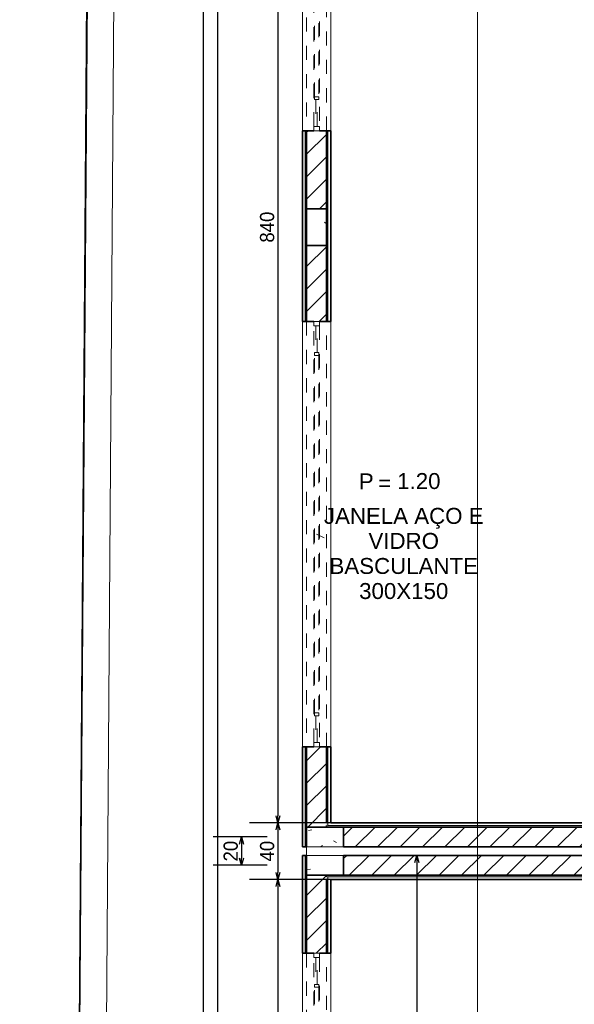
# Model space of a CAD drawing. Header units: millimetres. Extents: x -109 to 627, y -178 to 173.
# Tile 58 of 178: x -16.36 to -12.45, y 42.85 to 49.79. Entities that reach past the tile are written whole.
import ezdxf

# ---------------------------------------------------------------- set-up
doc = ezdxf.new("R2010")
doc.units = ezdxf.units.MM
doc.linetypes.add('Traço Curto', pattern=[0.00153, 0.001, -0.00053])
doc.layers.add('A-PAREDE', color=5, linetype='Continuous')
doc.layers.add('A-PISOS-NIVEL', color=1, linetype='Continuous')
for name, color, linetype, lineweight in [('ARQ - ALVENARIA - OSSO', 2, 'Continuous', 35), ('ARQ - DIVISORIA', 3, 'Continuous', 35), ('ARQ - JANELA', 2, 'Traço Curto', 5), ('ARQ - PAREDE VISTA', 4, 'Continuous', 9), ('ARQ - PAREDES_HACHURA', 9, 'Continuous', 35), ('ARQ - PAREDES_REVESTIMENTO', 3, 'Continuous', 35), ('ARQ - PILAR', 4, 'Continuous', 15), ('ARQ - PISO', 9, 'Continuous', 5), ('ARQ - SIMBOLO_CORTE', 2, 'Continuous', 5), ('ARQ -TEXTO_JANELA', 2, 'Continuous', 9), ('MURO', 2, 'Continuous', 0)]:
    doc.layers.add(name, color=color, linetype=linetype, lineweight=lineweight)
doc.styles.add('Arial_3', font='arial.ttf', dxfattribs={"height": 0.0015})
doc.styles.add('Arial_4', font='arial.ttf', dxfattribs={"height": 0.1125})
doc.styles.add('GULIM', font='Gulim.ttf')
doc.dimstyles.new('GULIM-100', dxfattribs={"dimtxt": 0.1, "dimasz": 0.05, "dimexe": 0.2, "dimexo": 0, "dimgap": 0.025, "dimtad": 1, "dimdec": 0, "dimlfac": 100, "dimzin": 12, "dimdsep": 46, "dimtxsty": 'GULIM', "dimblk": 'OPEN30', "dimcen": 0, "dimclrd": 152, "dimclre": 152, "dimclrt": 152, "dimaunit": 1, "dimadec": 0, "dimazin": 0, "dimtfac": 1.875, "dimtdec": 0, "dimtmove": 2, "dimatfit": 3, "dimldrblk": 'OPEN30', "dimfxl": 0, "dimtolj": 1, "dimtzin": 12, "dimlwd": -1, "dimarcsym": 0})
pattern_1 = [(50, (-17.2688, 35.45875), (0.54629, -0.047295), [0.056985, -0.628837]), (355, (-17.2688, 35.45875), (-0.105401, 0.573222), [0.045988, -0.50287]), (100.451, (-17.2228, 35.45476), (0.44084, 0.525572), [0.048987, -0.533862]), (46.184, (-17.2688, 35.6107), (0.812912, -0.126028), [0.08598, -0.942756]), (96.636, (-17.2008, 35.6007), (0.71181, 0.74206), [0.07298, -0.800793]), (351.184, (-17.2688, 35.6107), (0.712045, 0.742424), [0.06898, -0.753805]), (21, (-17.1928, 35.57273), (0.454867, -0.306212), [0.056985, -0.628837]), (326, (-17.1928, 35.5727), (0.185717, 0.55245), [0.045988, -0.50287]), (71.451, (-17.1548, 35.54773), (0.64037, 0.245952), [0.048987, -0.533862]), (37.5, (-17.26879, 35.45875), (0.0092036, 0.2540508), [0.0249935, -0.471878, 0.0249935, -0.4848744, -0.504869]), (37.5, (-17.26879, 35.45875), (0.0092036, 0.2540508), [-1.006739, 0.024994, -0.479876]), (7.5, (-17.2688, 35.45875), (0.200409, 0.3006604), [0.0249935, -0.265931, 0.0249935, -0.459881, -0.19195]), (7.5, (-17.2688, 35.45875), (0.200409, 0.3006604), [-0.775799, 0.024994, -0.166957]), (327.5, (-17.43874, 35.45875), (0.4063776, -0.0170732), [0.0249935, -0.164957, 0.0249935, -0.568853, -0.788796]), (327.5, (-17.43874, 35.45875), (0.4063776, -0.0170732), [-0.784797, 0.024994, -0.763802]), (317.5, (-17.51472, 35.45875), (0.443884, 0.075988), [0.024994, -0.222942, 0.024994, -0.369904, -0.559855]), (317.5, (-17.51472, 35.45875), (0.443884, 0.075988), [-0.641834, 0.024994, -0.534861])]
pattern_2 = [(45, (-17.26879, 35.45875), (-0.07917545, 0.07917545), [])]

# ---------------------------------------------------------------- blocks, each defined once
blk = doc.blocks.new('_Open30')
at = {"color": 0, "linetype": 'ByBlock', "lineweight": -2}
for p, q in [((-1, 0.27), (0, 0)), ((0, 0), (-1, -0.27)), ((0, 0), (-1, 0))]:
    blk.add_line(p, q, dxfattribs=at)
blk = doc.blocks.new('*D697')
at = {"color": 152, "lineweight": -2, "transparency": 16777216}
for p, q in [((-15.8462, 55.9497), (-18.1262, 55.9664)), ((-16.2115, 5.951), (-18.4916, 5.9677))]:
    blk.add_line(p, q, dxfattribs=at)
at = {"color": 152, "transparency": 16777216}
blk.add_line((-18.2912, 6.0162), (-17.9266, 55.9149), dxfattribs=at)
at = {"layer": 'Defpoints', "color": 0, "transparency": 16777216}
for p in [(-17.9262, 55.9649), (-15.8462, 55.9497), (-16.2115, 5.951)]:
    blk.add_point(p, dxfattribs=at)
at = {"color": 152, "transparency": 16777216, "xscale": 0.05, "yscale": 0.05, "zscale": 0.05}
for p, rotation in [((-17.9262, 55.9649), 89.58136189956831), ((-18.2916, 5.9662), 269.5813618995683)]:
    blk.add_blockref('_Open30', p, dxfattribs=dict(at, rotation=rotation))
at = {"color": 152, "transparency": 16777216, "insert": (-18.1852, 30.9661), "char_height": 0.1, "attachment_point": 5, "rotation": 89.58136, "style": 'GULIM'}
blk.add_mtext('\\A1;5000', dxfattribs=at)
blk = doc.blocks.new('JANELA BASCULANTE PRÁTICA DE REVIT - JANELA AÇO E VIDRO BASCULANTE 300X150-V6-NÍVEL 1')
at = {"layer": 'ARQ - JANELA'}
for p, q in [((1.5, 0.07), (-1.499, 0.07)), ((-1.47, 0.02), (-1.5, 0.02)), ((-1.5, 0.02), (-1.5, -0.02)), ((-1.47, -0.02), (-1.47, 0.02)), ((-1.47, 0.02), (1.47, 0.02)), ((-1.28, 0.005), (-1.47, 0.005)), ((-1.47, 0.005), (-1.47, -0.005)), ((-1.26, 0.015), (-1.28, 0.015)), ((-1.28, 0.015), (-1.28, -0.015)), ((-1.28, -0.005), (-1.28, 0.005)), ((-1.26, -0.015), (-1.26, 0.015)), ((-1.26, 0.015), (1.26, 0.015)), ((1.28, 0.015), (1.26, 0.015)), ((1.26, 0.015), (1.26, -0.015)), ((1.28, -0.015), (1.28, 0.015)), ((1.47, 0.005), (1.28, 0.005)), ((1.28, 0.005), (1.28, -0.005)), ((1.5, 0.02), (1.47, 0.02)), ((1.47, 0.02), (1.47, -0.02)), ((1.47, -0.005), (1.47, 0.005)), ((1.5, -0.02), (1.5, 0.02)), ((-1.5, -0.02), (-1.47, -0.02)), ((-1.47, -0.005), (-1.28, -0.005)), ((1.47, -0.02), (-1.47, -0.02)), ((-1.28, -0.015), (-1.26, -0.015)), ((1.26, -0.015), (-1.26, -0.015)), ((1.26, -0.015), (1.28, -0.015)), ((1.28, -0.005), (1.47, -0.005)), ((1.47, -0.02), (1.5, -0.02)), ((-1.4999, -0.07), (1.5, -0.07))]:
    blk.add_line(p, q, dxfattribs=at)
blk = doc.blocks.new('JANELA BASCULANTE PRÁTICA DE REVIT - JANELA AÇO E VIDRO BASCULANTE 300X150-V7-NÍVEL 1')
at = {"layer": 'ARQ - JANELA'}
for p, q in [((1.5, 0.07), (-1.5, 0.07)), ((-1.47, 0.02), (-1.5, 0.02)), ((-1.5, 0.02), (-1.5, -0.02)), ((-1.47, -0.02), (-1.47, 0.02)), ((-1.47, 0.02), (1.47, 0.02)), ((-1.28, 0.005), (-1.47, 0.005)), ((-1.47, 0.005), (-1.47, -0.005)), ((-1.26, 0.015), (-1.28, 0.015)), ((-1.28, 0.015), (-1.28, -0.015)), ((-1.28, -0.005), (-1.28, 0.005)), ((-1.26, -0.015), (-1.26, 0.015)), ((-1.26, 0.015), (1.26, 0.015)), ((1.28, 0.015), (1.26, 0.015)), ((1.26, 0.015), (1.26, -0.015)), ((1.28, -0.015), (1.28, 0.015)), ((1.47, 0.005), (1.28, 0.005)), ((1.28, 0.005), (1.28, -0.005)), ((1.5, 0.02), (1.47, 0.02)), ((1.47, 0.02), (1.47, -0.02)), ((1.47, -0.005), (1.47, 0.005)), ((1.5, -0.02), (1.5, 0.02)), ((-1.5, -0.02), (-1.47, -0.02)), ((-1.47, -0.005), (-1.28, -0.005)), ((1.47, -0.02), (-1.47, -0.02)), ((-1.28, -0.015), (-1.26, -0.015)), ((1.26, -0.015), (-1.26, -0.015)), ((1.26, -0.015), (1.28, -0.015)), ((1.28, -0.005), (1.47, -0.005)), ((1.47, -0.02), (1.5, -0.02)), ((-1.5, -0.07), (1.5, -0.07))]:
    blk.add_line(p, q, dxfattribs=at)
blk = doc.blocks.new('JANELA BASCULANTE PRÁTICA DE REVIT - JANELA AÇO E VIDRO BASCULANTE 300X150-V8-NÍVEL 1')
at = {"layer": 'ARQ - JANELA'}
for p, q in [((1.5, 0.07), (-1.5, 0.07)), ((-1.47, 0.02), (-1.5, 0.02)), ((-1.5, 0.02), (-1.5, -0.02)), ((-1.47, -0.02), (-1.47, 0.02)), ((-1.47, 0.02), (1.47, 0.02)), ((-1.28, 0.005), (-1.47, 0.005)), ((-1.47, 0.005), (-1.47, -0.005)), ((-1.26, 0.015), (-1.28, 0.015)), ((-1.28, 0.015), (-1.28, -0.015)), ((-1.28, -0.005), (-1.28, 0.005)), ((-1.26, -0.015), (-1.26, 0.015)), ((-1.26, 0.015), (1.26, 0.015)), ((1.28, 0.015), (1.26, 0.015)), ((1.26, 0.015), (1.26, -0.015)), ((1.28, -0.015), (1.28, 0.015)), ((1.47, 0.005), (1.28, 0.005)), ((1.28, 0.005), (1.28, -0.005)), ((1.5, 0.02), (1.47, 0.02)), ((1.47, 0.02), (1.47, -0.02)), ((1.47, -0.005), (1.47, 0.005)), ((1.5, -0.02), (1.5, 0.02)), ((-1.5, -0.02), (-1.47, -0.02)), ((-1.47, -0.005), (-1.28, -0.005)), ((1.47, -0.02), (-1.47, -0.02)), ((-1.28, -0.015), (-1.26, -0.015)), ((1.26, -0.015), (-1.26, -0.015)), ((1.26, -0.015), (1.28, -0.015)), ((1.28, -0.005), (1.47, -0.005)), ((1.47, -0.02), (1.5, -0.02)), ((-1.5, -0.07), (1.5, -0.07))]:
    blk.add_line(p, q, dxfattribs=at)
blk = doc.blocks.new('Identificação de Janela - Modelo 1-6080617-NÍVEL 1')
at = {"layer": 'ARQ -TEXTO_JANELA', "char_height": 0.0015, "attachment_point": 1, "style": 'Arial_3'}
for s, insert, width in [('P', (-0.004488, 0.005716), 0.00168354), ('=', (-0.00267, 0.00556), 0.00152321)]:
    blk.add_mtext(s, dxfattribs=dict(at, insert=insert, width=width))
blk = doc.blocks.new('*D690')
at = {"layer": 'A-PAREDE', "color": 152, "lineweight": -2, "transparency": 16777216}
for p, q in [((-14.6165, 44.0286), (-14.9964, 44.0286)), ((-14.6165, 43.8287), (-14.9964, 43.8287))]:
    blk.add_line(p, q, dxfattribs=at)
at = {"layer": 'A-PAREDE', "color": 152, "transparency": 16777216}
blk.add_line((-14.7964, 43.9786), (-14.7964, 43.8787), dxfattribs=at)
at = {"layer": 'Defpoints', "color": 0, "transparency": 16777216}
for p in [(-14.6165, 44.0286), (-14.7964, 43.8287), (-14.6165, 43.8287)]:
    blk.add_point(p, dxfattribs=at)
at = {"layer": 'A-PAREDE', "color": 152, "transparency": 16777216, "xscale": 0.05, "yscale": 0.05, "zscale": 0.05}
for p, rotation in [((-14.7964, 44.0286), 90), ((-14.7964, 43.8287), 270)]:
    blk.add_blockref('_Open30', p, dxfattribs=dict(at, rotation=rotation))
at = {"layer": 'A-PAREDE', "color": 152, "transparency": 16777216, "insert": (-14.8727, 43.9286), "char_height": 0.1, "width": 3.985871, "attachment_point": 5, "rotation": 90, "style": 'GULIM'}
blk.add_mtext('\\A1;20', dxfattribs=at)
blk = doc.blocks.new('*D707')
at = {"layer": 'A-PAREDE', "color": 152, "lineweight": -2, "transparency": 16777216}
for p, q in [((-14.1672, 52.5264), (-14.7395, 52.5264)), ((-14.1672, 44.1286), (-14.7395, 44.1286))]:
    blk.add_line(p, q, dxfattribs=at)
at = {"layer": 'A-PAREDE', "color": 152, "transparency": 16777216}
blk.add_line((-14.5395, 52.4764), (-14.5395, 44.1786), dxfattribs=at)
at = {"layer": 'Defpoints', "color": 0, "transparency": 16777216}
for p in [(-14.1672, 52.5264), (-14.5395, 44.1286), (-14.1672, 44.1286)]:
    blk.add_point(p, dxfattribs=at)
at = {"layer": 'A-PAREDE', "color": 152, "transparency": 16777216, "xscale": 0.05, "yscale": 0.05, "zscale": 0.05}
for p, rotation in [((-14.5395, 52.5264), 90), ((-14.5395, 44.1286), 270)]:
    blk.add_blockref('_Open30', p, dxfattribs=dict(at, rotation=rotation))
at = {"layer": 'A-PAREDE', "color": 152, "transparency": 16777216, "insert": (-14.6158, 48.3275), "char_height": 0.1, "attachment_point": 5, "rotation": 90, "style": 'GULIM'}
blk.add_mtext('\\A1;840', dxfattribs=at)
blk = doc.blocks.new('*D708')
at = {"layer": 'A-PAREDE', "color": 152, "lineweight": -2, "transparency": 16777216}
for p, q in [((-14.1672, 44.1286), (-14.7395, 44.1286)), ((-14.1672, 43.7287), (-14.7395, 43.7287))]:
    blk.add_line(p, q, dxfattribs=at)
at = {"layer": 'A-PAREDE', "color": 152, "transparency": 16777216}
blk.add_line((-14.5395, 44.0786), (-14.5395, 43.7787), dxfattribs=at)
at = {"layer": 'Defpoints', "color": 0, "transparency": 16777216}
for p in [(-14.1672, 44.1286), (-14.5395, 43.7287), (-14.1672, 43.7287)]:
    blk.add_point(p, dxfattribs=at)
at = {"layer": 'A-PAREDE', "color": 152, "transparency": 16777216, "xscale": 0.05, "yscale": 0.05, "zscale": 0.05}
for p, rotation in [((-14.5395, 44.1286), 90), ((-14.5395, 43.7287), 270)]:
    blk.add_blockref('_Open30', p, dxfattribs=dict(at, rotation=rotation))
at = {"layer": 'A-PAREDE', "color": 152, "transparency": 16777216, "insert": (-14.6158, 43.9286), "char_height": 0.1, "attachment_point": 5, "rotation": 90, "style": 'GULIM'}
blk.add_mtext('\\A1;40', dxfattribs=at)
blk = doc.blocks.new('*D709')
at = {"layer": 'A-PAREDE', "color": 152, "lineweight": -2, "transparency": 16777216}
for p, q in [((-14.1672, 43.7287), (-14.7395, 43.7287)), ((-14.1672, 35.3309), (-14.7395, 35.3309))]:
    blk.add_line(p, q, dxfattribs=at)
at = {"layer": 'A-PAREDE', "color": 152, "transparency": 16777216}
blk.add_line((-14.5395, 43.6787), (-14.5395, 35.3809), dxfattribs=at)
at = {"layer": 'Defpoints', "color": 0, "transparency": 16777216}
for p in [(-14.1672, 43.7287), (-14.5395, 35.3309), (-14.1672, 35.3309)]:
    blk.add_point(p, dxfattribs=at)
at = {"layer": 'A-PAREDE', "color": 152, "transparency": 16777216, "xscale": 0.05, "yscale": 0.05, "zscale": 0.05}
for p, rotation in [((-14.5395, 43.7287), 90), ((-14.5395, 35.3309), 270)]:
    blk.add_blockref('_Open30', p, dxfattribs=dict(at, rotation=rotation))
at = {"layer": 'A-PAREDE', "color": 152, "transparency": 16777216, "insert": (-14.6158, 39.5298), "char_height": 0.1, "attachment_point": 5, "rotation": 90, "style": 'GULIM'}
blk.add_mtext('\\A1;840', dxfattribs=at)
blk = doc.blocks.new('*D719')
at = {"layer": 'A-PAREDE', "color": 152, "lineweight": -2, "transparency": 16777216}
for p, q in [((-14.3672, 52.7264), (-15.2643, 52.7264)), ((-14.3672, 9.3376), (-15.2643, 9.3376))]:
    blk.add_line(p, q, dxfattribs=at)
at = {"layer": 'A-PAREDE', "color": 152, "transparency": 16777216}
blk.add_line((-15.0643, 9.3876), (-15.0643, 52.6764), dxfattribs=at)
at = {"layer": 'Defpoints', "color": 0, "transparency": 16777216}
for p in [(-15.0643, 52.7264), (-14.3672, 52.7264), (-14.3672, 9.3376)]:
    blk.add_point(p, dxfattribs=at)
at = {"layer": 'A-PAREDE', "color": 152, "transparency": 16777216, "xscale": 0.05, "yscale": 0.05, "zscale": 0.05}
for p, rotation in [((-15.0643, 52.7264), 90), ((-15.0643, 9.3376), 270)]:
    blk.add_blockref('_Open30', p, dxfattribs=dict(at, rotation=rotation))
at = {"layer": 'A-PAREDE', "color": 152, "transparency": 16777216, "insert": (-15.1407, 31.032), "char_height": 0.1, "attachment_point": 5, "rotation": 90, "style": 'GULIM'}
blk.add_mtext('\\A1;4339', dxfattribs=at)
blk = doc.blocks.new('*D998')
at = {"color": 152, "lineweight": -2, "transparency": 16777216}
for p, q in [((-14.0773, 43.8986), (-13.36, 43.8986)), ((-14.0773, 9.3376), (-13.36, 9.3376))]:
    blk.add_line(p, q, dxfattribs=at)
at = {"color": 152, "transparency": 16777216}
blk.add_line((-13.56, 43.8486), (-13.56, 9.3876), dxfattribs=at)
at = {"layer": 'Defpoints', "color": 0, "transparency": 16777216}
for p in [(-14.0773, 43.8986), (-14.0773, 9.3376), (-13.56, 9.3376)]:
    blk.add_point(p, dxfattribs=at)
at = {"color": 152, "transparency": 16777216, "xscale": 0.05, "yscale": 0.05, "zscale": 0.05}
for p, rotation in [((-13.56, 43.8986), 90), ((-13.56, 9.3376), 270)]:
    blk.add_blockref('_Open30', p, dxfattribs=dict(at, rotation=rotation))
at = {"color": 152, "transparency": 16777216, "insert": (-13.6363, 26.6181), "char_height": 0.1, "attachment_point": 5, "rotation": 90, "style": 'GULIM'}
blk.add_mtext('\\A1;3456', dxfattribs=at)

msp = doc.modelspace()

# ---------------------------------------------------------------- hatches: boundary and pattern name
at = {"layer": 'ARQ - PAREDES_HACHURA'}
h = msp.add_hatch(color=256, dxfattribs=at)
h.paths.add_polyline_path([(-14.34719, 43.95862), (-14.33719, 43.95862), (-14.33719, 44.66344), (-14.34719, 44.66344), (-14.34719, 44.09859)], flags=0)
h.paths.add_polyline_path([(-14.34719, 47.66276), (-14.33719, 47.66276), (-14.33719, 49.00637), (-14.34719, 49.00637), (-14.34719, 48.19753)], flags=0)
h.paths.add_polyline_path([(-14.33719, 52.00654), (-14.33719, 52.70636), (-14.34719, 52.70636), (-14.34719, 52.00654)], flags=0)
h = msp.add_hatch(dxfattribs=at)
h.set_pattern_fill('FP_6', color=256, scale=0.999741, style=0, pattern_type=2)
h.set_pattern_definition(pattern_2)
h.paths.add_polyline_path([(-14.2872, 48.45746), (-14.19722, 48.45746), (-14.19722, 49.00732), (-14.33719, 49.00732), (-14.33719, 48.45746)], flags=0)
h.paths.add_polyline_path([(-14.2872, 52.00654), (-14.19722, 52.00654), (-14.19722, 52.5564), (-14.33719, 52.5564), (-14.33719, 52.00654)], flags=0)
h = msp.add_hatch(color=256, dxfattribs=at)
h.paths.add_polyline_path([(-14.18723, 44.10859), (-14.18723, 44.66344), (-14.19722, 44.66344), (-14.19722, 44.10859), (-14.18797, 44.10859)], flags=0)
h.paths.add_polyline_path([(-14.18723, 47.66267), (-14.18723, 49.00732), (-14.19722, 49.00732), (-14.19722, 47.66267)], flags=0)
h.paths.add_polyline_path([(-14.18723, 52.00654), (-14.18723, 52.5464), (-14.19722, 52.54638), (-14.19722, 52.00654)], flags=0)
h = msp.add_hatch(dxfattribs=at)
h.set_pattern_fill('FP_6', color=256, scale=0.999741, style=0, pattern_type=2)
h.set_pattern_definition(pattern_2)
h.paths.add_polyline_path([(-14.33719, 44.09859), (-14.19722, 44.09859), (-14.19722, 44.66344), (-14.33719, 44.66344)], flags=0)
h.paths.add_polyline_path([(-14.2872, 47.66267), (-14.19722, 47.66267), (-14.19722, 48.19753), (-14.33719, 48.19753), (-14.33719, 47.66267)], flags=0)
for points in [[(-8.37151, 44.09859), (-8.13879, 44.09859), (-8.13879, 44.10859), (-14.19722, 44.10859), (-14.19722, 44.09859), (-11.03804, 44.09859)], [(-8.13879, 43.74868), (-8.13879, 43.75868), (-14.19722, 43.75868), (-14.19722, 43.74868), (-8.14879, 43.74868)]]:
    msp.add_hatch(color=256, dxfattribs=at).paths.add_polyline_path(points, flags=0)
h = msp.add_hatch(dxfattribs=at)
h.set_pattern_fill('FP_6', color=256, scale=0.999741, style=0, pattern_type=2)
h.set_pattern_definition(pattern_2)
h.paths.add_polyline_path([(-14.07726, 43.95862), (-11.29798, 43.95862), (-11.29798, 44.09859), (-14.07726, 44.09859)], flags=0)
h = msp.add_hatch(color=256, dxfattribs=at)
h.paths.add_polyline_path([(-14.33719, 9.36758), (-14.33719, 10.05741), (-14.34719, 10.05741), (-14.34719, 9.36758)], flags=0)
h.paths.add_polyline_path([(-14.33719, 13.05661), (-14.33719, 14.41626), (-14.34719, 14.41626), (-14.34719, 13.05661)], flags=0)
h.paths.add_polyline_path([(-14.33719, 17.41582), (-14.33727, 18.6555), (-14.34719, 18.65518), (-14.34719, 17.41582)], flags=0)
h.paths.add_polyline_path([(-14.34719, 21.65472), (-14.33719, 21.65472), (-14.33719, 23.01345), (-14.34719, 23.01345), (-14.34719, 22.20426)], flags=0)
h.paths.add_polyline_path([(-14.33719, 26.01267), (-14.33719, 26.70309), (-14.33719, 35.85071), (-14.34719, 35.85071), (-14.34719, 26.01267)], flags=0)
h.paths.add_polyline_path([(-14.33719, 38.85092), (-14.33719, 40.21057), (-14.34719, 40.21057), (-14.34719, 38.85092)], flags=0)
h.paths.add_polyline_path([(-14.34719, 43.20882), (-14.33719, 43.20882), (-14.33719, 43.89864), (-14.34719, 43.89864), (-14.34719, 43.72868)], flags=0)
h = msp.add_hatch(dxfattribs=at)
h.set_pattern_fill('FP_6', color=256, scale=0.999741, style=0, pattern_type=2)
h.set_pattern_definition(pattern_2)
h.paths.add_polyline_path([(-14.07726, 43.75868), (-11.29798, 43.75868), (-11.29798, 43.89864), (-14.07726, 43.89864)], flags=0)
h = msp.add_hatch(dxfattribs=at)
h.set_pattern_fill('FP_6', color=256, scale=0.999741, style=0, pattern_type=2)
h.set_pattern_definition(pattern_2)
h.paths.add_polyline_path([(-14.2872, 39.65974), (-14.19722, 39.65974), (-14.19722, 40.2096), (-14.33719, 40.2096), (-14.33719, 39.65974)], flags=0)
h.paths.add_polyline_path([(-14.33719, 43.20882), (-14.19722, 43.20882), (-14.19722, 43.75868), (-14.33719, 43.75868)], flags=0)
h = msp.add_hatch(color=256, dxfattribs=at)
h.paths.add_polyline_path([(-14.18723, 35.31086), (-14.18723, 35.85073), (-14.19722, 35.85073), (-14.19722, 35.31086), (-14.19184, 35.31086)], flags=0)
h.paths.add_polyline_path([(-14.18723, 38.84922), (-14.18723, 40.20965), (-14.19722, 40.2096), (-14.19722, 38.84922)], flags=0)
h.paths.add_polyline_path([(-14.19722, 43.20882), (-14.18723, 43.20882), (-14.18723, 43.74868), (-14.19722, 43.74866), (-14.19722, 43.72868)], flags=0)
at = {"layer": 'ARQ - PILAR'}
h = msp.add_hatch(dxfattribs=at)
h.set_pattern_fill('FP_1', color=256, scale=0.999741, style=0, pattern_type=2)
h.set_pattern_definition(pattern_1)
h.paths.add_polyline_path([(-14.19722, 48.19753), (-14.19722, 48.45746), (-14.33719, 48.45746), (-14.33719, 48.19753)], flags=0)
h = msp.add_hatch(dxfattribs=at)
h.set_pattern_fill('FP_1', color=256, scale=0.999741, style=0, pattern_type=2)
h.set_pattern_definition(pattern_1)
h.paths.add_polyline_path([(-14.15275, 43.95862), (-14.07726, 43.95862), (-14.07726, 44.09859), (-14.33719, 44.09859), (-14.33719, 43.95862), (-14.18723, 43.95862)], flags=0)
h = msp.add_hatch(dxfattribs=at)
h.set_pattern_fill('FP_1', color=256, scale=0.999741, style=0, pattern_type=2)
h.set_pattern_definition(pattern_1)
h.paths.add_polyline_path([(-14.19722, 43.75868), (-14.07726, 43.75868), (-14.07726, 43.89864), (-14.33719, 43.89864), (-14.33719, 43.75868)], flags=0)

# ---------------------------------------------------------------- linework, layer by layer
at = {"linetype": 'Continuous'}
msp.add_line((-15.84619, 55.94972), (-16.21151, 5.951), dxfattribs=at)
at = {"layer": 'A-PISOS-NIVEL', "color": 252}
msp.add_line((-14.96718, 53.72635), (-14.96718, 8.73775), dxfattribs=at)
at = {"layer": 'ARQ - ALVENARIA - OSSO', "color": 4}
msp.add_line((-15.84301, 55.94969), (-16.20824, 5.96392), dxfattribs=at)
at = {"layer": 'ARQ - ALVENARIA - OSSO'}
for p, q in [((-14.33719, 49.00732), (-14.33719, 48.45746)), ((-14.2872, 49.00732), (-14.33719, 49.00732)), ((-14.19722, 49.00732), (-14.24721, 49.00732)), ((-14.19722, 48.45746), (-14.19722, 49.00732)), ((-14.33719, 48.45746), (-14.19722, 48.45746)), ((-14.33719, 48.19753), (-14.33719, 47.66267)), ((-14.19722, 48.19753), (-14.33719, 48.19753)), ((-14.19722, 47.66267), (-14.19722, 48.19753)), ((-14.33719, 47.66267), (-14.2872, 47.66267)), ((-14.24721, 47.66267), (-14.19722, 47.66267)), ((-14.33719, 44.66344), (-14.33719, 44.09859)), ((-14.2872, 44.66344), (-14.33719, 44.66344)), ((-14.19722, 44.66344), (-14.24721, 44.66344)), ((-14.19722, 44.12858), (-14.19722, 44.66344)), ((-14.33719, 44.09859), (-14.19722, 44.09859)), ((-14.19722, 44.10859), (-14.19722, 44.09859)), ((-11.29798, 44.09859), (-14.07726, 44.09859)), ((-14.07726, 44.09859), (-14.07726, 43.95862)), ((-14.07726, 43.95862), (-11.29798, 43.95862)), ((-11.29798, 43.89864), (-14.07726, 43.89864)), ((-14.07726, 43.89864), (-14.07726, 43.75868)), ((-14.19722, 43.75868), (-14.33719, 43.75868)), ((-14.33719, 43.75868), (-14.33719, 43.20882)), ((-14.19722, 43.75868), (-14.19722, 43.74868)), ((-14.19722, 43.20882), (-14.19722, 43.72868)), ((-14.07726, 43.75868), (-11.29798, 43.75868)), ((-14.33719, 43.20882), (-14.2872, 43.20882)), ((-14.24721, 43.20882), (-14.19722, 43.20882))]:
    msp.add_line(p, q, dxfattribs=at)
at = {"layer": 'ARQ - DIVISORIA'}
for p, q in [((-14.33719, 49.00637), (-14.34719, 49.00637)), ((-14.18723, 49.00732), (-14.19722, 49.00732)), ((-14.19722, 49.00732), (-14.19722, 48.19753)), ((-14.33719, 48.19753), (-14.33719, 48.45746)), ((-14.34719, 47.66276), (-14.33719, 47.66276)), ((-14.19722, 47.66267), (-14.18723, 47.66267)), ((-14.33719, 44.66344), (-14.34719, 44.66344)), ((-14.18723, 44.66344), (-14.19722, 44.66344)), ((-14.33719, 43.95862), (-14.33719, 44.09859)), ((-14.19722, 44.09859), (-8.13879, 44.09859)), ((-14.34719, 43.95862), (-14.33719, 43.95862)), ((-14.33719, 43.89864), (-14.34719, 43.89864)), ((-14.33719, 43.75868), (-14.33719, 43.89864)), ((-8.13879, 43.75868), (-14.19722, 43.75868)), ((-14.34719, 43.20882), (-14.33719, 43.20882)), ((-14.19722, 43.20882), (-14.18723, 43.20882))]:
    msp.add_line(p, q, dxfattribs=at)
at = {"layer": 'ARQ - PAREDE VISTA'}
for p, q in [((-14.36718, 49.00637), (-14.36718, 52.00654)), ((-14.16723, 52.00654), (-14.16723, 49.00732)), ((-14.34719, 47.66276), (-14.34719, 49.00637)), ((-14.18723, 49.00732), (-14.18723, 47.66267)), ((-14.36718, 44.66344), (-14.36718, 47.66276)), ((-14.16723, 47.66267), (-14.16723, 44.66344)), ((-14.34719, 43.95862), (-14.34719, 44.66344)), ((-14.18723, 44.66344), (-14.18723, 44.10859)), ((-14.18723, 44.10859), (-8.14879, 44.10859)), ((-14.34719, 43.20882), (-14.34719, 43.89864)), ((-8.14879, 43.74868), (-14.18723, 43.74868)), ((-14.18723, 43.74868), (-14.18723, 43.20882)), ((-14.36718, 40.21057), (-14.36718, 43.20882)), ((-14.16723, 43.20882), (-14.16723, 40.20965))]:
    msp.add_line(p, q, dxfattribs=at)
at = {"layer": 'ARQ - PAREDES_REVESTIMENTO'}
for p, q in [((-14.36718, 49.00637), (-14.36718, 47.66276)), ((-14.34719, 49.00637), (-14.36718, 49.00637)), ((-14.16723, 49.00732), (-14.18723, 49.00732)), ((-14.16723, 47.66267), (-14.16723, 49.00732)), ((-14.36718, 47.66276), (-14.34719, 47.66276)), ((-14.18723, 47.66267), (-14.16723, 47.66267)), ((-14.36718, 44.66344), (-14.36718, 43.95862)), ((-14.34719, 44.66344), (-14.36718, 44.66344)), ((-14.16723, 44.66344), (-14.18723, 44.66344)), ((-14.16723, 44.12858), (-14.16723, 44.66344)), ((-8.16879, 44.12858), (-14.16723, 44.12858)), ((-14.36718, 43.95862), (-14.34719, 43.95862)), ((-14.36718, 43.89864), (-14.36718, 43.20882)), ((-14.34719, 43.89864), (-14.36718, 43.89864)), ((-14.16723, 43.72868), (-8.16879, 43.72868)), ((-14.16723, 43.20882), (-14.16723, 43.72868)), ((-14.36718, 43.20882), (-14.34719, 43.20882)), ((-14.18723, 43.20882), (-14.16723, 43.20882))]:
    msp.add_line(p, q, dxfattribs=at)
at = {"layer": 'ARQ - PILAR'}
for p, q in [((-14.19722, 48.45746), (-14.33719, 48.45746)), ((-14.33719, 48.45746), (-14.33719, 48.19753)), ((-14.19722, 48.19753), (-14.19722, 48.45746)), ((-14.33719, 48.19753), (-14.19722, 48.19753)), ((-14.07726, 44.09859), (-14.33719, 44.09859)), ((-14.33719, 44.09859), (-14.33719, 43.95862)), ((-14.07726, 43.95862), (-14.07726, 44.09859)), ((-14.33719, 43.95862), (-14.07726, 43.95862)), ((-14.07726, 43.89864), (-14.33719, 43.89864)), ((-14.33719, 43.89864), (-14.33719, 43.75868)), ((-14.07726, 43.75868), (-14.07726, 43.89864)), ((-14.33719, 43.75868), (-14.07726, 43.75868))]:
    msp.add_line(p, q, dxfattribs=at)
at = {"layer": 'ARQ - PISO'}
msp.add_line((-14.33719, 43.89864), (-14.33719, 43.95862), dxfattribs=at)
at = {"layer": 'ARQ - SIMBOLO_CORTE'}
msp.add_line((-13.13065, 56.16892), (-13.13065, 5.39384), dxfattribs=at)
at = {"layer": 'ARQ -TEXTO_JANELA'}
msp.add_line((-14.26721, 46.16305), (-14.21265, 46.13802), dxfattribs=at)
at = {"layer": 'MURO', "color": 4, "linetype": 'ByBlock'}
msp.add_line((-15.65306, 55.94803), (-16.01693, 6.14931), dxfattribs=at)

# ---------------------------------------------------------------- block references
at = {"layer": 'ARQ - JANELA', "xscale": 0.9997410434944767, "yscale": 0.9997410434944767, "zscale": 0.9997410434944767}
for name, p, rotation in [('JANELA BASCULANTE PRÁTICA DE REVIT - JANELA AÇO E VIDRO BASCULANTE 300X150-V8-NÍVEL 1', (-14.26721, 50.50693), 269.9999999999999), ('JANELA BASCULANTE PRÁTICA DE REVIT - JANELA AÇO E VIDRO BASCULANTE 300X150-V7-NÍVEL 1', (-14.26721, 46.16305), 269.9999999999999), ('JANELA BASCULANTE PRÁTICA DE REVIT - JANELA AÇO E VIDRO BASCULANTE 300X150-V6-NÍVEL 1', (-14.26721, 41.70921), 89.99999999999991)]:
    msp.add_blockref(name, p, dxfattribs=dict(at, rotation=rotation))
at = {"layer": 'ARQ -TEXTO_JANELA', "xscale": 74.98057826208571, "yscale": 74.98057826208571, "zscale": 74.98057826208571}
msp.add_blockref('Identificação de Janela - Modelo 1-6080617-NÍVEL 1', (-13.63237, 46.16305), dxfattribs=at)

# ---------------------------------------------------------------- texts
at = {"layer": 'ARQ -TEXTO_JANELA', "line_spacing_factor": 0.941778, "style": 'Arial_4'}
for s, insert, char_height, width, attachment_point in [('1.20', (-13.39252, 46.59397), 0.112471, 0.3662711, 3), ('JANELA AÇO E\\PVIDRO\\PBASCULANTE\\P300X150', (-13.65211, 46.34836), 0.1124709, 1.3452891, 2)]:
    msp.add_mtext(s, dxfattribs=dict(at, insert=insert, char_height=char_height, width=width, attachment_point=attachment_point))

# ---------------------------------------------------------------- dimensions: what is measured, and where the dimension line sits
dim = msp.add_aligned_dim(p1=(-16.21151, 5.951), p2=(-15.84619, 55.94972), distance=2.08012, dimstyle='GULIM-100')
dim.commit()
dim.dimension.update_dxf_attribs({"geometry": '*D697', "text_midpoint": (-18.18518, 30.96612)})
dim = msp.add_linear_dim(base=(-13.56002, 9.33759), p1=(-14.07726, 43.89864), p2=(-14.07726, 9.33759), angle=90, dimstyle='GULIM-100')
dim.commit()
dim.dimension.update_dxf_attribs({"geometry": '*D998', "text_midpoint": (-13.63635, 26.61812)})
at = {"layer": 'A-PAREDE', "color": 252}
for base, p1, p2, picture, middle in [((-15.06432, 52.72635), (-14.36718, 9.33759), (-14.36718, 52.72635), '*D719', (-15.14065, 31.03197)), ((-14.53946, 44.12858), (-14.16723, 52.52641), (-14.16723, 44.12858), '*D707', (-14.61579, 48.32749)), ((-14.79643, 43.82866), (-14.61647, 44.02861), (-14.61647, 43.82866), '*D690', (-14.87269, 43.92863)), ((-14.53946, 43.72868), (-14.16723, 44.12858), (-14.16723, 43.72868), '*D708', (-14.61579, 43.92863)), ((-14.53946, 35.33086), (-14.16723, 43.72868), (-14.16723, 35.33086), '*D709', (-14.61579, 39.52977))]:
    dim = msp.add_linear_dim(base=base, p1=p1, p2=p2, angle=90, dimstyle='GULIM-100', dxfattribs=at)
    dim.commit()
    dim.dimension.update_dxf_attribs({"geometry": picture, "text_midpoint": middle})

doc.saveas('drawing.dxf')
